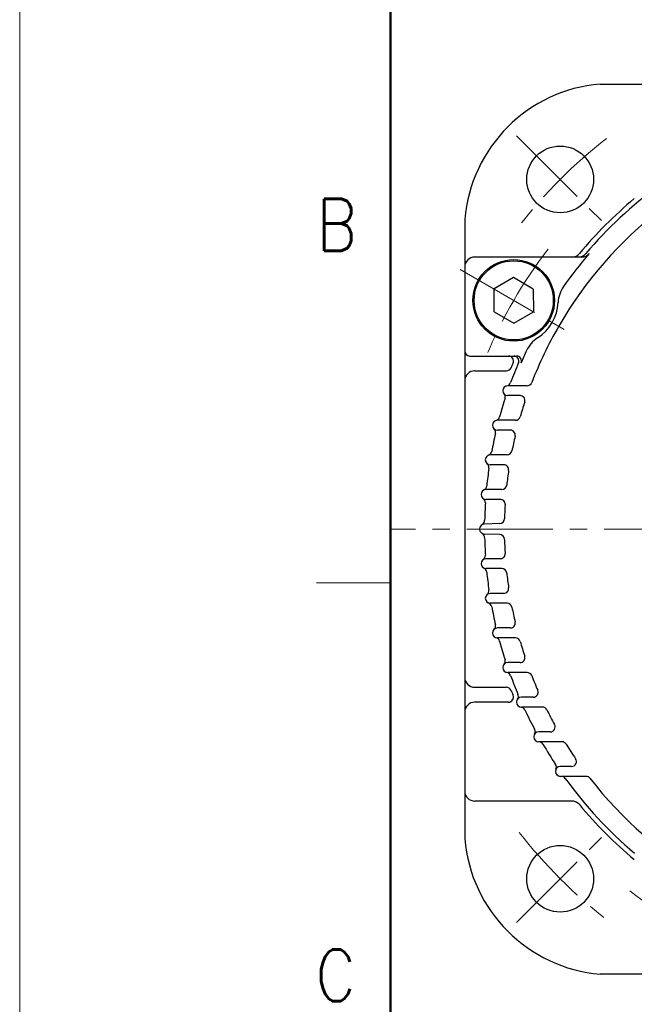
# Model space of a CAD drawing. Header units: millimetres. Extents: x 0 to 1300, y 0 to 891.
# Tile 39 of 124: x 0 to 124, y 510 to 709. Entities that reach past the tile are written whole.
import ezdxf

# ---------------------------------------------------------------- set-up
doc = ezdxf.new("R2010")
doc.units = ezdxf.units.MM
doc.header["$LTSCALE"] = 0.54643
doc.linetypes.add('CENTER', pattern=[50.8, 31.75, -6.35, 6.35, -6.35])
doc.linetypes.add('DOTSX', pattern=[6.35, 3.175, -3.175])
doc.layers.add('NoLayerName_001', color=7, linetype='Continuous')
doc.styles.get("Standard").update_dxf_attribs({"font": 'txt', "bigfont": 'extfont2'})
doc.dimstyles.get("Standard").update_dxf_attribs({"dimtxt": 2.5, "dimasz": 2.5, "dimexe": 1, "dimexo": 1, "dimtad": 1, "dimdec": 3, "dimzin": 0, "dimdsep": 46, "dimtxsty": 'Standard', "dimcen": 2.5, "dimadec": 3, "dimazin": 0, "dimtfac": 0.75, "dimtdec": 3, "dimtmove": 0, "dimatfit": 3, "dimfxl": 1, "dimarcsym": 0})

msp = doc.modelspace()

# ---------------------------------------------------------------- linework, layer by layer
at = {"layer": 'NoLayerName_001', "color": 7, "linetype": 'Continuous', "lineweight": 13}
msp.add_line((0, 0), (0, 891), dxfattribs=at)
at = {"layer": 'NoLayerName_001', "color": 7, "linetype": 'Continuous', "lineweight": 50}
msp.add_line((75, 30), (75, 861), dxfattribs=at)
at = {"layer": 'NoLayerName_001', "color": 7, "linetype": 'Continuous', "lineweight": 25}
for p, q in [((117.4, 696.3696), (242.601, 696.3696)), ((90, 668.9696), (90, 543.7686)), ((113.6129, 661.3696), (92, 661.3696)), ((99.8737, 657.2274), (95.9116, 654.9399)), ((103.8547, 654.9071), (99.8737, 657.2274)), ((95.9306, 650.3321), (95.9116, 654.9399)), ((103.8547, 654.9071), (103.8737, 650.2992)), ((95.9306, 650.3321), (99.9116, 648.0117)), ((99.9116, 648.0117), (103.8737, 650.2992)), ((91, 641.3696), (100.4623, 641.3696)), ((92, 638.3696), (98.4218, 638.3696)), ((102.6114, 635.3696), (98.6858, 635.3696)), ((101.1774, 633.3696), (98.6858, 633.3696)), ((100.2504, 628.3696), (96.6034, 628.3696)), ((99.204, 626.3696), (96.6034, 626.3696)), ((98.5568, 621.3696), (95.1472, 621.3696)), ((97.8721, 619.3696), (95.1472, 619.3696)), ((97.4894, 614.3696), (94.2854, 614.3696)), ((97.1507, 612.3696), (94.2854, 612.3696)), ((97.0529, 607.4755), (93.9995, 607.3956)), ((97.0529, 605.2636), (93.9995, 605.3435)), ((97.1507, 600.3696), (94.2854, 600.3696)), ((97.4894, 598.3696), (94.2854, 598.3696)), ((97.8721, 593.3696), (95.1472, 593.3696)), ((98.5568, 591.3696), (95.1472, 591.3696)), ((99.204, 586.3696), (96.6034, 586.3696)), ((100.2504, 584.3696), (96.6034, 584.3696)), ((101.1774, 579.3696), (98.6858, 579.3696)), ((102.6114, 577.3696), (98.6858, 577.3696)), ((92, 574.3696), (98.4218, 574.3696)), ((103.8423, 572.3696), (101.4443, 572.3696)), ((98.8335, 571.3696), (92, 571.3696)), ((105.7033, 570.3696), (101.4443, 570.3696)), ((107.2745, 565.3696), (104.9533, 565.3696)), ((109.6224, 563.3696), (104.9533, 563.3696)), ((111.5895, 558.3696), (109.2822, 558.3696)), ((114.5172, 556.3696), (109.3247, 556.3696)), ((111.648, 551.3696), (92, 551.3696)), ((158, 516.3696), (117.4, 516.3696))]:
    msp.add_line(p, q, dxfattribs=at)
at = {"layer": 'NoLayerName_001', "color": 4, "linetype": 'CENTER', "lineweight": 13}
for p, q in [((100.4505, 685.9191), (118.1282, 668.2414)), ((89.0673, 658.8696), (110.718, 646.3696)), ((163.3, 606.3696), (75, 606.3696)), ((100.4505, 526.8201), (118.1282, 544.4977))]:
    msp.add_line(p, q, dxfattribs=at)
at = {"layer": 'NoLayerName_001', "color": 2, "linetype": 'DOTSX', "lineweight": 13}
msp.add_line((90.5, 606.3869), (90.5, 606.3523), dxfattribs=at)
at = {"layer": 'NoLayerName_001', "color": 2, "linetype": 'Continuous', "lineweight": 13}
msp.add_line((75, 595.5), (60, 595.5), dxfattribs=at)
at = {"layer": 'NoLayerName_001', "color": 7, "linetype": 'Continuous', "lineweight": 25}
for centre, radius in [((109.2893, 677.0802), 6.75), ((99.8926, 652.6196), 8.25), ((99.8926, 652.6196), 8), ((109.2893, 535.6589), 6.75)]:
    msp.add_circle(centre, radius, dxfattribs=at)
for centre, radius, start, end in [((119.896, 666.4736), 30.0001, 94.7743, 175.22555), ((180, 606.3696), 86, 126.20676, 139.629534), ((180, 606.3696), 87, 129.825341, 140.174659), ((180, 606.3696), 82, 127.912536, 150.00001), ((92, 659.3696), 2, 90, 180), ((180, 606.3696), 85.5, 139.350603, 144.998511), ((111.648, 663.3696), 2, 270, 320.174659), ((112.9552, 663.3696), 2, 270, 319.629534), ((113.6129, 663.3696), 2, 270, 319.350603), ((114.8786, 651.9706), 6, 144.998511, 177.520347), ((99.8926, 652.6196), 9, 302.47967, 357.520347), ((180, 606.3696), 82, 150.00001, 158.810987), ((107.9476, 639.9658), 6, 122.47967, 155.001506), ((91, 642.3696), 1, 180, 270), ((98.8335, 640.3696), 1, 337.271577, 90), ((99.9188, 640.3696), 1, 336.995427, 90), ((100.4623, 640.3696), 1, 336.854741, 90), ((180, 606.3696), 85.5, 155.001506, 156.854741), ((180, 606.3696), 86, 156.995427, 159.851885), ((180, 606.3696), 87, 157.271577, 157.975687), ((92, 636.3696), 2, 90, 180), ((98.4218, 639.3696), 1, 270, 337.975687), ((98.6858, 634.3696), 1, 90, 270), ((98.3239, 636.3366), 1, 280.423883, 339.851885), ((102.6114, 636.3696), 1, 270, 338.810987), ((97.1896, 633.0424), 1, 342.14651, 41.574512), ((101.1774, 632.3696), 1, 341.744618, 90), ((180, 606.3696), 86, 162.14651, 164.718951), ((180, 606.3696), 82, 161.744618, 163.912297), ((96.6034, 627.3696), 1, 90, 270), ((96.0759, 629.2988), 1, 285.290949, 344.718951), ((100.2504, 629.3696), 1, 270, 343.912297), ((180, 606.3696), 86, 167.013576, 169.483772), ((95.2252, 625.9202), 1, 347.013576, 46.441577), ((99.204, 625.3696), 1, 346.766759, 90), ((180, 606.3696), 82, 166.766759, 168.885454), ((95.1472, 620.3696), 1, 90, 270), ((94.4613, 622.2483), 1, 290.05577, 349.483772), ((98.5568, 622.3696), 1, 270, 348.885454), ((93.8942, 618.8108), 1, 351.778397, 51.206399), ((97.8721, 618.3696), 1, 351.687139, 90), ((180, 606.3696), 86, 171.778397, 174.183913), ((180, 606.3696), 82, 171.687139, 173.774965), ((97.4894, 615.3696), 1, 270, 353.774965), ((94.2854, 613.3696), 1, 90, 270), ((93.4479, 615.1858), 1, 294.755911, 354.183913), ((93.1643, 611.7133), 1, 356.478537, 55.906539), ((180, 606.3696), 86, 176.478537, 178.842467), ((97.1507, 611.3696), 1, 356.546356, 90), ((180, 606.3696), 82, 176.546356, 178.546302), ((94.0264, 606.3696), 1.0264, 91.5, 268.5), ((93.0178, 608.1271), 1, 299.851007, 358.842467), ((97.0267, 608.4752), 1, 271.5, 358.546302), ((93.0178, 604.612), 1, 1.157533, 60.148993), ((180, 606.3696), 86, 181.157533, 183.521463), ((97.0267, 604.2639), 1, 1.453698, 88.5), ((180, 606.3696), 82, 181.453698, 183.453644), ((97.1507, 601.3696), 1, 270, 3.453644), ((94.2854, 599.3696), 1, 90, 270), ((93.1643, 601.0258), 1, 304.093461, 3.521463), ((93.4479, 597.5534), 1, 5.816087, 65.244089), ((180, 606.3696), 86, 185.816087, 188.221603), ((97.4894, 597.3696), 1, 6.225035, 90), ((180, 606.3696), 82, 186.225035, 188.312861), ((95.1472, 592.3696), 1, 90, 270), ((93.8942, 593.9284), 1, 308.793601, 8.221603), ((97.8721, 594.3696), 1, 270, 8.312861), ((94.4613, 590.4908), 1, 10.516228, 69.94423), ((98.5568, 590.3696), 1, 11.114546, 90), ((180, 606.3696), 86, 190.516228, 192.986424), ((180, 606.3696), 82, 191.114546, 193.233241), ((99.204, 587.3696), 1, 270, 13.233241), ((96.6034, 585.3696), 1, 90, 270), ((95.2252, 586.8189), 1, 313.558423, 12.986424), ((96.0759, 583.4404), 1, 15.281049, 74.709051), ((180, 606.3696), 86, 195.281049, 197.85349), ((100.2504, 583.3696), 1, 16.087703, 90), ((180, 606.3696), 82, 196.087703, 198.255382), ((97.1896, 579.6968), 1, 318.425488, 17.85349), ((101.1774, 580.3696), 1, 270, 18.255382), ((98.6858, 578.3696), 1, 90, 270), ((92, 576.3696), 2, 180, 270), ((98.3239, 576.4026), 1, 20.148115, 79.576117), ((180, 606.3696), 86, 200.148115, 202.867747), ((102.6114, 576.3696), 1, 21.189013, 90), ((180, 606.3696), 82, 201.189013, 203.427627), ((98.4218, 573.3696), 1, 22.024313, 90), ((180, 606.3696), 87, 202.024313, 202.728423), ((103.8423, 573.3696), 1, 270, 23.427627), ((98.8335, 572.3696), 1, 270, 22.728423), ((101.4443, 571.3696), 1, 90, 270), ((99.8378, 572.5609), 1, 323.439745, 22.867747), ((92, 569.3696), 2, 90, 180), ((101.2557, 569.3785), 1, 25.162372, 84.590374), ((180, 606.3696), 86, 205.162372, 208.086328), ((105.7033, 569.3696), 1, 26.473454, 90), ((180, 606.3696), 82, 206.473454, 208.81138), ((103.2452, 565.4098), 1, 328.658326, 28.086328), ((107.2745, 566.3696), 1, 270, 28.81138), ((104.9533, 564.3696), 1, 90, 270), ((104.9467, 562.3696), 1, 30.380961, 90), ((180, 606.3696), 86, 210.380961, 213.586698), ((109.6224, 562.3696), 1, 32.013596, 90), ((180, 606.3696), 82, 212.013596, 214.490186), ((111.5895, 559.3696), 1, 270, 34.490186), ((109.3247, 557.3696), 1, 94.155354, 270), ((107.5247, 558.2413), 1, 334.158696, 33.586698), ((109.516, 555.3696), 1, 35.888298, 90), ((180, 606.3696), 86, 215.888298, 229.629534), ((114.5172, 555.3696), 1, 37.912536, 90), ((180, 606.3696), 82, 217.912536, 240.00001), ((92, 553.3696), 2, 180, 270), ((111.648, 549.3696), 2, 39.825341, 90), ((180, 606.3696), 87, 219.825341, 230.174659), ((119.896, 546.2656), 30.0001, 184.773, 265.225)]:
    msp.add_arc(centre, radius, start, end, dxfattribs=at)
at = {"layer": 'NoLayerName_001', "color": 4, "linetype": 'CENTER', "lineweight": 13}
for radius, start, end in [(100, 127.833357, 142.166643), (92.5, 142.251424, 157.748576), (100, 217.833357, 232.166643), (92.5, 232.251424, 247.748576)]:
    msp.add_arc((180, 606.3696), radius, start, end, dxfattribs=at)

# ---------------------------------------------------------------- texts
at = {"layer": 'NoLayerName_001', "color": 2, "lineweight": 13, "char_height": 10.5, "attachment_point": 7}
for s, insert in [('\\A1;\\W0.8600;B', (60.0497, 662.6685)), ('\\A1;\\W0.8600;C', (59.8108, 510.8768))]:
    msp.add_mtext(s, dxfattribs=dict(at, insert=insert))

# ---------------------------------------------------------------- leaders
at = {"layer": 'NoLayerName_001', "color": 3, "linetype": 'Continuous', "lineweight": 13, "annotation_type": 0, "has_hookline": 1, "hookline_direction": 1, "text_width": 85.0963}
msp.add_leader([(195.5392, 633.8696), (178.4118, 722.3206), (172.4118, 722.3206)], dimstyle='Standard', override={"dimtxt": 10.5, "dimasz": 6, "dimldrblk": 'OPEN30'}, dxfattribs=at)

doc.saveas('drawing.dxf')
